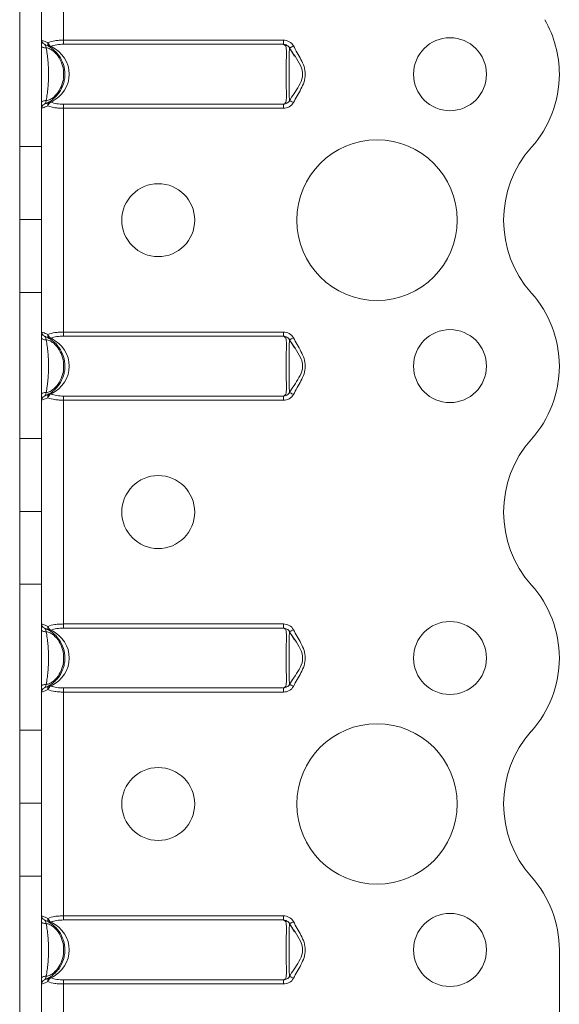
# Model space of a CAD drawing. Header units: millimetres. Extents: x 0 to 210, y 0 to 297.
# Tile 8 of 10: x 79 to 98, y 208 to 241. Entities that reach past the tile are written whole.
import ezdxf

# ---------------------------------------------------------------- set-up
doc = ezdxf.new("R2010")
doc.units = ezdxf.units.MM

msp = doc.modelspace()

# ---------------------------------------------------------------- linework, layer by layer
at = {"color": 7, "linetype": 'Continuous', "lineweight": 15}
for p, q in [((80.55, 240.62), (80.55, 248.204)), ((79.05, 236.979), (79.05, 241.979)), ((79.8, 236.979), (79.8, 241.979)), ((80.55, 240.48), (80.55, 240.62)), ((80.55, 240.62), (88.093, 240.62)), ((88.093, 240.48), (88.093, 240.62)), ((88.093, 240.48), (80.55, 240.48)), ((88.469, 240.076), (88.302, 240.355)), ((80.55, 238.428), (88.093, 238.428)), ((80.55, 238.288), (80.55, 238.428)), ((80.55, 230.62), (80.55, 238.288)), ((88.093, 238.288), (80.55, 238.288)), ((88.093, 238.288), (88.093, 238.428)), ((79.05, 236.979), (79.8, 236.979)), ((79.05, 234.479), (79.05, 236.979)), ((79.8, 236.979), (79.8, 234.479)), ((79.8, 234.479), (79.05, 234.479)), ((79.05, 234.478), (79.05, 234.479)), ((79.05, 234.478), (79.8, 234.478)), ((79.05, 231.979), (79.05, 234.478)), ((79.8, 234.478), (79.8, 234.479)), ((79.8, 234.478), (79.8, 231.979)), ((79.8, 231.979), (79.05, 231.979)), ((79.05, 226.979), (79.05, 231.979)), ((79.8, 226.979), (79.8, 231.979)), ((80.55, 230.48), (80.55, 230.62)), ((80.55, 230.62), (88.093, 230.62)), ((88.093, 230.48), (80.55, 230.48)), ((88.093, 230.48), (88.093, 230.62)), ((88.469, 230.076), (88.302, 230.355)), ((97.55, 229.455), (97.55, 229.454)), ((80.55, 228.428), (88.093, 228.428)), ((80.55, 228.288), (80.55, 228.428)), ((88.093, 228.288), (88.093, 228.428)), ((80.55, 220.62), (80.55, 228.288)), ((88.093, 228.288), (80.55, 228.288)), ((79.05, 226.979), (79.8, 226.979)), ((79.05, 224.479), (79.05, 226.979)), ((79.8, 226.979), (79.8, 224.479)), ((79.8, 224.479), (79.05, 224.479)), ((79.05, 224.478), (79.05, 224.479)), ((79.05, 224.478), (79.8, 224.478)), ((79.05, 221.979), (79.05, 224.478)), ((79.8, 224.478), (79.8, 224.479)), ((79.8, 224.478), (79.8, 221.979)), ((79.8, 221.979), (79.05, 221.979)), ((79.05, 216.979), (79.05, 221.979)), ((79.8, 216.979), (79.8, 221.979)), ((80.55, 220.48), (80.55, 220.62)), ((80.55, 220.62), (88.093, 220.62)), ((88.093, 220.48), (88.093, 220.62)), ((88.093, 220.48), (80.55, 220.48)), ((88.469, 220.076), (88.302, 220.355)), ((97.55, 219.454), (97.55, 219.453)), ((88.302, 218.552), (88.399, 218.715)), ((80.55, 218.428), (88.093, 218.428)), ((80.55, 218.288), (80.55, 218.428)), ((80.55, 210.62), (80.55, 218.288)), ((88.093, 218.288), (80.55, 218.288)), ((88.093, 218.288), (88.093, 218.428)), ((79.05, 216.979), (79.8, 216.979)), ((79.05, 214.479), (79.05, 216.979)), ((79.8, 216.979), (79.8, 214.479)), ((79.8, 214.479), (79.05, 214.479)), ((79.05, 214.478), (79.05, 214.479)), ((79.05, 214.478), (79.8, 214.478)), ((79.05, 211.979), (79.05, 214.478)), ((79.8, 214.478), (79.8, 214.479)), ((79.8, 214.478), (79.8, 211.979)), ((79.8, 211.979), (79.05, 211.979)), ((79.05, 206.978), (79.05, 211.979)), ((79.8, 206.978), (79.8, 211.979)), ((80.55, 210.48), (80.55, 210.62)), ((80.55, 210.62), (88.093, 210.62)), ((88.093, 210.48), (88.093, 210.62)), ((88.093, 210.48), (80.55, 210.48)), ((88.469, 210.076), (88.302, 210.355)), ((97.55, 209.455), (97.55, 198.368)), ((80.55, 208.428), (88.093, 208.428)), ((80.55, 208.288), (80.55, 208.428)), ((80.55, 180.954), (80.55, 208.288)), ((88.093, 208.288), (80.55, 208.288)), ((88.093, 208.288), (88.093, 208.428))]:
    msp.add_line(p, q, dxfattribs=at)
at = {"color": 7, "linetype": 'Continuous', "lineweight": 15, "flags": 128}
for points in [[(79.953, 240.355), (79.923, 240.356), (79.895, 240.36), (79.868, 240.366), (79.845, 240.375), (79.826, 240.385), (79.811, 240.397), (79.803, 240.41), (79.8, 240.424)], [(88.302, 240.355), (88.304, 240.356), (88.311, 240.36), (88.323, 240.366), (88.34, 240.375), (88.36, 240.385), (88.383, 240.397), (88.409, 240.41), (88.435, 240.424)], [(79.8, 238.484), (79.803, 238.497), (79.811, 238.51), (79.826, 238.522), (79.845, 238.533), (79.868, 238.541), (79.895, 238.547), (79.923, 238.551), (79.953, 238.552)], [(88.435, 238.484), (88.409, 238.497), (88.383, 238.51), (88.36, 238.522), (88.34, 238.533), (88.323, 238.541), (88.311, 238.547), (88.304, 238.551), (88.302, 238.552)], [(79.953, 230.355), (79.923, 230.356), (79.895, 230.36), (79.868, 230.366), (79.845, 230.375), (79.826, 230.385), (79.811, 230.397), (79.803, 230.41), (79.8, 230.424)], [(88.302, 230.355), (88.304, 230.356), (88.311, 230.36), (88.323, 230.366), (88.34, 230.375), (88.36, 230.385), (88.383, 230.397), (88.409, 230.41), (88.435, 230.424)], [(79.8, 228.484), (79.803, 228.497), (79.811, 228.51), (79.826, 228.522), (79.845, 228.533), (79.868, 228.541), (79.895, 228.547), (79.923, 228.551), (79.953, 228.552)], [(88.435, 228.484), (88.409, 228.497), (88.383, 228.51), (88.36, 228.522), (88.34, 228.533), (88.323, 228.541), (88.311, 228.547), (88.304, 228.551), (88.302, 228.552)], [(79.953, 220.355), (79.923, 220.356), (79.895, 220.36), (79.868, 220.366), (79.845, 220.375), (79.826, 220.385), (79.811, 220.397), (79.803, 220.41), (79.8, 220.424)], [(88.302, 220.355), (88.304, 220.356), (88.311, 220.36), (88.323, 220.366), (88.34, 220.375), (88.36, 220.385), (88.383, 220.397), (88.409, 220.41), (88.435, 220.424)], [(79.8, 218.484), (79.803, 218.497), (79.811, 218.51), (79.826, 218.522), (79.845, 218.533), (79.868, 218.541), (79.895, 218.547), (79.923, 218.551), (79.953, 218.552)], [(88.435, 218.484), (88.409, 218.497), (88.383, 218.51), (88.36, 218.522), (88.34, 218.533), (88.323, 218.541), (88.311, 218.547), (88.304, 218.551), (88.302, 218.552)], [(79.953, 210.355), (79.923, 210.356), (79.895, 210.36), (79.868, 210.366), (79.845, 210.375), (79.826, 210.385), (79.811, 210.397), (79.803, 210.41), (79.8, 210.424)], [(88.302, 210.355), (88.304, 210.356), (88.311, 210.36), (88.323, 210.366), (88.34, 210.375), (88.36, 210.385), (88.383, 210.397), (88.409, 210.41), (88.435, 210.424)], [(79.8, 208.484), (79.803, 208.497), (79.811, 208.51), (79.826, 208.522), (79.845, 208.533), (79.868, 208.541), (79.895, 208.547), (79.923, 208.551), (79.953, 208.552)], [(88.435, 208.484), (88.409, 208.497), (88.383, 208.51), (88.36, 208.522), (88.34, 208.533), (88.323, 208.541), (88.311, 208.547), (88.304, 208.551), (88.302, 208.552)]]:
    msp.add_lwpolyline(points, dxfattribs=at)
at = {"color": 7, "linetype": 'Continuous', "lineweight": 15}
for centre, radius in [((93.8, 239.454), 1.25), ((91.3, 234.454), 2.75), ((83.8, 234.454), 1.25), ((93.8, 229.454), 1.25), ((83.8, 224.454), 1.25), ((93.8, 219.454), 1.25), ((91.3, 214.454), 2.75), ((83.8, 214.454), 1.25), ((93.8, 209.454), 1.25)]:
    msp.add_circle(centre, radius, dxfattribs=at)
for centre, radius, start, end in [((93.8, 239.451), 3.75, 0.0409, 29.9264), ((79.95, 240.62), 0.15, 180, 248.8998), ((80.12, 240.491), 0.11, 156.1864, 230.649), ((80.218, 240.59), 0.206, 195.1735, 243.312), ((80.088, 240.48), 0.0829, 243.0695, 296.9305), ((93.8, 239.454), 3.75, 318.1877, 0), ((80.12, 238.416), 0.11, 129.351, 203.8136), ((80.218, 238.318), 0.206, 116.688, 164.8265), ((80.088, 238.428), 0.0829, 63.0788, 116.9212), ((79.95, 238.288), 0.15, 111.1002, 180), ((99.39, 234.454), 3.75, 138.1877, 221.8196), ((93.802, 229.455), 3.748, 0, 41.8196), ((79.95, 230.62), 0.15, 180, 248.8998), ((80.12, 230.491), 0.11, 156.1864, 230.6483), ((80.218, 230.59), 0.206, 195.1724, 243.3114), ((80.088, 230.48), 0.0829, 243.0788, 296.9212), ((93.8, 229.454), 3.75, 318.1877, 0), ((79.95, 228.288), 0.15, 111.1002, 180), ((80.12, 228.416), 0.11, 129.351, 203.8136), ((80.218, 228.318), 0.206, 116.688, 164.8265), ((80.088, 228.428), 0.0829, 63.0695, 116.9305), ((99.39, 224.454), 3.75, 138.1877, 221.8123), ((93.8, 219.454), 3.75, 0, 41.8123), ((79.95, 220.62), 0.15, 180, 248.8998), ((80.12, 220.491), 0.11, 156.1864, 230.649), ((80.218, 220.59), 0.206, 195.1735, 243.312), ((80.088, 220.48), 0.0829, 243.0695, 296.9305), ((93.802, 219.453), 3.748, 318.1804, 0), ((79.95, 218.288), 0.15, 111.1002, 180), ((80.12, 218.416), 0.11, 129.3517, 203.8136), ((80.218, 218.318), 0.206, 116.6886, 164.8276), ((80.088, 218.428), 0.0829, 63.0788, 116.9212), ((99.39, 214.454), 3.75, 138.1804, 221.8196), ((93.802, 209.455), 3.748, 0, 41.8196), ((79.95, 210.62), 0.15, 180, 248.8998), ((80.12, 210.491), 0.11, 156.1861, 230.6493), ((80.218, 210.59), 0.206, 195.1729, 243.3126), ((80.088, 210.48), 0.0829, 243.0695, 296.9305), ((80.12, 208.416), 0.11, 129.351, 203.8136), ((80.218, 208.318), 0.206, 116.688, 164.8265), ((80.088, 208.428), 0.0829, 63.0695, 116.9305), ((79.95, 208.288), 0.15, 111.1002, 180)]:
    msp.add_arc(centre, radius, start, end, dxfattribs=at)
for centre in [(79.5, 239.454), (79.5, 229.454), (79.5, 219.454), (79.5, 209.454)]:
    msp.add_ellipse(centre, major_axis=(1.25, 0), ratio=0.88, start_param=5.236668, end_param=7.329703, dxfattribs=at)
for points, knots in [([(79.8, 240.62), (79.8, 240.62), (79.805, 240.618), (79.824, 240.612), (79.839, 240.607), (79.896, 240.588), (79.952, 240.567), (80.019, 240.536)], [0, 0, 0, 0, 0.25, 0.25, 0.5, 0.5, 1, 1, 1, 1]), ([(80.019, 240.536), (80.087, 240.567), (80.169, 240.588), (80.305, 240.607), (80.353, 240.612), (80.45, 240.618), (80.499, 240.62), (80.55, 240.62)], [0, 0, 0, 0, 0.5, 0.5, 0.75, 0.75, 1, 1, 1, 1]), ([(88.435, 240.424), (88.403, 240.486), (88.352, 240.536), (88.232, 240.602), (88.162, 240.62), (88.093, 240.62)], [0, 0, 0, 0, 0.5, 0.5, 1, 1, 1, 1]), ([(79.953, 240.355), (79.945, 240.393), (79.94, 240.423), (79.921, 240.463), (79.907, 240.475), (79.896, 240.48)], [0, 0, 0, 0, 0.5, 0.5, 1, 1, 1, 1]), ([(79.896, 240.48), (79.918, 240.471), (79.94, 240.462), (79.985, 240.441), (80.008, 240.43), (80.08, 240.39), (80.128, 240.358), (80.261, 240.256), (80.338, 240.175), (80.467, 239.99), (80.515, 239.89), (80.583, 239.676), (80.6, 239.565), (80.599, 239.397), (80.595, 239.34), (80.578, 239.23), (80.565, 239.176), (80.515, 239.017), (80.465, 238.915), (80.369, 238.777), (80.333, 238.733), (80.255, 238.653), (80.214, 238.615), (80.125, 238.547), (80.078, 238.516), (80.005, 238.477), (79.983, 238.465), (79.939, 238.445), (79.918, 238.436), (79.896, 238.428)], [0, 0, 0, 0, 0.03125, 0.03125, 0.0625, 0.0625, 0.125, 0.125, 0.25, 0.25, 0.375, 0.375, 0.5, 0.5, 0.5625, 0.5625, 0.625, 0.625, 0.75, 0.75, 0.8125, 0.8125, 0.875, 0.875, 0.9375, 0.9375, 0.96875, 0.96875, 1, 1, 1, 1]), ([(79.953, 238.552), (80.003, 238.55), (80.051, 238.568), (80.138, 238.612), (80.178, 238.641), (80.291, 238.736), (80.354, 238.813), (80.455, 238.979), (80.494, 239.071), (80.544, 239.259), (80.557, 239.356), (80.557, 239.552), (80.544, 239.648), (80.493, 239.838), (80.455, 239.928), (80.354, 240.095), (80.291, 240.171), (80.178, 240.267), (80.138, 240.295), (80.05, 240.34), (80.003, 240.357), (79.953, 240.355)], [0, 0, 0, 0, 0.0625, 0.0625, 0.125, 0.125, 0.25, 0.25, 0.375, 0.375, 0.5, 0.5, 0.625, 0.625, 0.75, 0.75, 0.875, 0.875, 0.9375, 0.9375, 1, 1, 1, 1]), ([(79.953, 240.355), (79.97, 240.282), (79.982, 240.211), (80.002, 240.069), (80.01, 239.998), (80.023, 239.853), (80.029, 239.779), (80.037, 239.623), (80.04, 239.54), (80.04, 239.37), (80.037, 239.286), (80.029, 239.129), (80.023, 239.055), (80.01, 238.91), (80.002, 238.839), (79.982, 238.697), (79.97, 238.626), (79.953, 238.552)], [0, 0, 0, 0, 0.125, 0.125, 0.25, 0.25, 0.375, 0.375, 0.5, 0.5, 0.625, 0.625, 0.75, 0.75, 0.875, 0.875, 1, 1, 1, 1]), ([(80.55, 240.48), (80.471, 240.48), (80.393, 240.475), (80.248, 240.452), (80.181, 240.434), (80.125, 240.406)], [0, 0, 0, 0, 0.5, 0.5, 1, 1, 1, 1]), ([(88.093, 238.428), (88.107, 238.436), (88.123, 238.446), (88.151, 238.466), (88.163, 238.478), (88.181, 238.518), (88.185, 238.549), (88.194, 238.651), (88.194, 238.733), (88.192, 238.916), (88.19, 239.018), (88.186, 239.232), (88.185, 239.343), (88.185, 239.568), (88.186, 239.678), (88.19, 239.892), (88.192, 239.992), (88.193, 240.13), (88.193, 240.173), (88.192, 240.254), (88.191, 240.291), (88.185, 240.359), (88.181, 240.39), (88.163, 240.43), (88.151, 240.441), (88.123, 240.462), (88.107, 240.471), (88.093, 240.48)], [0, 0, 0, 0, 0.03125, 0.03125, 0.0625, 0.0625, 0.125, 0.125, 0.25, 0.25, 0.375, 0.375, 0.5, 0.5, 0.625, 0.625, 0.75, 0.75, 0.8125, 0.8125, 0.875, 0.875, 0.9375, 0.9375, 0.96875, 0.96875, 1, 1, 1, 1]), ([(88.093, 240.48), (88.134, 240.475), (88.174, 240.463), (88.249, 240.424), (88.282, 240.394), (88.302, 240.355)], [0, 0, 0, 0, 0.5, 0.5, 1, 1, 1, 1]), ([(88.744, 239.495), (88.745, 239.506), (88.747, 239.595), (88.608, 239.911), (88.424, 240.17), (88.285, 240.367)], [0, 0, 0, 0, 0.034411, 0.267693, 1, 1, 1, 1]), ([(88.302, 240.355), (88.302, 240.357), (88.299, 240.34), (88.295, 240.295), (88.294, 240.267), (88.292, 240.172), (88.291, 240.095), (88.29, 239.929), (88.29, 239.838), (88.29, 239.649), (88.29, 239.553), (88.29, 239.356), (88.29, 239.26), (88.29, 239.07), (88.29, 238.978), (88.291, 238.812), (88.292, 238.735), (88.294, 238.64), (88.295, 238.612), (88.299, 238.567), (88.302, 238.55), (88.302, 238.552)], [0, 0, 0, 0, 0.0625, 0.0625, 0.125, 0.125, 0.25, 0.25, 0.375, 0.375, 0.5, 0.5, 0.625, 0.625, 0.75, 0.75, 0.875, 0.875, 0.9375, 0.9375, 1, 1, 1, 1]), ([(88.435, 240.424), (88.516, 240.266), (88.613, 240.116), (88.734, 239.88), (88.771, 239.799), (88.826, 239.63), (88.842, 239.542), (88.842, 239.364), (88.826, 239.276), (88.771, 239.109), (88.734, 239.027), (88.612, 238.791), (88.516, 238.641), (88.435, 238.484)], [0, 0, 0, 0, 0.25, 0.25, 0.375, 0.375, 0.5, 0.5, 0.625, 0.625, 0.75, 0.75, 1, 1, 1, 1]), ([(88.285, 238.54), (88.403, 238.708), (88.582, 238.963), (88.752, 239.297), (88.746, 239.451), (88.744, 239.495)], [0, 0, 0, 0, 0.576384, 0.879832, 1, 1, 1, 1]), ([(79.896, 238.428), (79.907, 238.432), (79.921, 238.445), (79.94, 238.484), (79.945, 238.514), (79.953, 238.552)], [0, 0, 0, 0, 0.5, 0.5, 1, 1, 1, 1]), ([(80.125, 238.502), (80.181, 238.473), (80.248, 238.455), (80.393, 238.432), (80.471, 238.428), (80.55, 238.428)], [0, 0, 0, 0, 0.5, 0.5, 1, 1, 1, 1]), ([(88.302, 238.552), (88.282, 238.514), (88.249, 238.484), (88.174, 238.444), (88.134, 238.432), (88.093, 238.428)], [0, 0, 0, 0, 0.5, 0.5, 1, 1, 1, 1]), ([(88.093, 238.288), (88.162, 238.288), (88.231, 238.305), (88.352, 238.371), (88.403, 238.422), (88.435, 238.484)], [0, 0, 0, 0, 0.5, 0.5, 1, 1, 1, 1]), ([(80.019, 238.372), (79.952, 238.34), (79.896, 238.32), (79.839, 238.3), (79.824, 238.295), (79.805, 238.289), (79.8, 238.288), (79.8, 238.288)], [0, 0, 0, 0, 0.5, 0.5, 0.75, 0.75, 1, 1, 1, 1]), ([(80.55, 238.288), (80.499, 238.288), (80.45, 238.289), (80.353, 238.295), (80.305, 238.3), (80.169, 238.32), (80.087, 238.34), (80.019, 238.372)], [0, 0, 0, 0, 0.25, 0.25, 0.5, 0.5, 1, 1, 1, 1]), ([(79.8, 230.62), (79.8, 230.62), (79.805, 230.618), (79.824, 230.612), (79.839, 230.607), (79.896, 230.588), (79.952, 230.567), (80.019, 230.536)], [0, 0, 0, 0, 0.25, 0.25, 0.5, 0.5, 1, 1, 1, 1]), ([(79.953, 230.355), (79.945, 230.393), (79.94, 230.423), (79.921, 230.463), (79.907, 230.475), (79.896, 230.48)], [0, 0, 0, 0, 0.5, 0.5, 1, 1, 1, 1]), ([(79.896, 230.48), (79.918, 230.471), (79.94, 230.462), (79.985, 230.441), (80.008, 230.43), (80.08, 230.39), (80.128, 230.358), (80.261, 230.256), (80.338, 230.175), (80.467, 229.99), (80.515, 229.89), (80.583, 229.676), (80.6, 229.565), (80.599, 229.397), (80.595, 229.34), (80.578, 229.23), (80.565, 229.176), (80.515, 229.017), (80.465, 228.915), (80.369, 228.777), (80.333, 228.733), (80.255, 228.653), (80.214, 228.615), (80.125, 228.547), (80.078, 228.516), (80.005, 228.477), (79.983, 228.465), (79.939, 228.445), (79.918, 228.436), (79.896, 228.428)], [0, 0, 0, 0, 0.03125, 0.03125, 0.0625, 0.0625, 0.125, 0.125, 0.25, 0.25, 0.375, 0.375, 0.5, 0.5, 0.5625, 0.5625, 0.625, 0.625, 0.75, 0.75, 0.8125, 0.8125, 0.875, 0.875, 0.9375, 0.9375, 0.96875, 0.96875, 1, 1, 1, 1]), ([(80.019, 230.536), (80.087, 230.567), (80.169, 230.588), (80.305, 230.607), (80.353, 230.612), (80.45, 230.618), (80.499, 230.62), (80.55, 230.62)], [0, 0, 0, 0, 0.5, 0.5, 0.75, 0.75, 1, 1, 1, 1]), ([(80.55, 230.48), (80.471, 230.48), (80.393, 230.475), (80.248, 230.452), (80.181, 230.434), (80.125, 230.406)], [0, 0, 0, 0, 0.5, 0.5, 1, 1, 1, 1]), ([(88.435, 230.424), (88.403, 230.486), (88.352, 230.536), (88.232, 230.602), (88.162, 230.62), (88.093, 230.62)], [0, 0, 0, 0, 0.5, 0.5, 1, 1, 1, 1]), ([(88.093, 228.428), (88.107, 228.436), (88.123, 228.446), (88.151, 228.466), (88.163, 228.478), (88.181, 228.518), (88.185, 228.549), (88.194, 228.651), (88.194, 228.733), (88.192, 228.916), (88.19, 229.018), (88.186, 229.232), (88.185, 229.343), (88.185, 229.568), (88.186, 229.678), (88.19, 229.892), (88.192, 229.992), (88.193, 230.13), (88.193, 230.173), (88.192, 230.254), (88.191, 230.291), (88.185, 230.359), (88.181, 230.39), (88.163, 230.43), (88.151, 230.441), (88.123, 230.462), (88.107, 230.471), (88.093, 230.48)], [0, 0, 0, 0, 0.03125, 0.03125, 0.0625, 0.0625, 0.125, 0.125, 0.25, 0.25, 0.375, 0.375, 0.5, 0.5, 0.625, 0.625, 0.75, 0.75, 0.8125, 0.8125, 0.875, 0.875, 0.9375, 0.9375, 0.96875, 0.96875, 1, 1, 1, 1]), ([(88.093, 230.48), (88.134, 230.475), (88.174, 230.463), (88.249, 230.424), (88.282, 230.394), (88.302, 230.355)], [0, 0, 0, 0, 0.5, 0.5, 1, 1, 1, 1]), ([(88.435, 230.424), (88.516, 230.266), (88.613, 230.116), (88.734, 229.88), (88.771, 229.799), (88.826, 229.63), (88.842, 229.542), (88.842, 229.364), (88.826, 229.276), (88.771, 229.109), (88.734, 229.027), (88.612, 228.791), (88.516, 228.641), (88.435, 228.484)], [0, 0, 0, 0, 0.25, 0.25, 0.375, 0.375, 0.5, 0.5, 0.625, 0.625, 0.75, 0.75, 1, 1, 1, 1]), ([(79.953, 228.552), (80.003, 228.55), (80.051, 228.568), (80.138, 228.612), (80.178, 228.641), (80.291, 228.736), (80.354, 228.813), (80.455, 228.979), (80.494, 229.071), (80.544, 229.259), (80.557, 229.356), (80.557, 229.552), (80.544, 229.648), (80.493, 229.838), (80.455, 229.928), (80.354, 230.095), (80.291, 230.171), (80.178, 230.267), (80.138, 230.295), (80.05, 230.34), (80.003, 230.357), (79.953, 230.355)], [0, 0, 0, 0, 0.0625, 0.0625, 0.125, 0.125, 0.25, 0.25, 0.375, 0.375, 0.5, 0.5, 0.625, 0.625, 0.75, 0.75, 0.875, 0.875, 0.9375, 0.9375, 1, 1, 1, 1]), ([(79.953, 230.355), (79.97, 230.282), (79.982, 230.211), (80.002, 230.069), (80.01, 229.998), (80.023, 229.853), (80.029, 229.779), (80.037, 229.623), (80.04, 229.54), (80.04, 229.37), (80.037, 229.286), (80.029, 229.129), (80.023, 229.055), (80.01, 228.91), (80.002, 228.839), (79.982, 228.697), (79.97, 228.626), (79.953, 228.552)], [0, 0, 0, 0, 0.125, 0.125, 0.25, 0.25, 0.375, 0.375, 0.5, 0.5, 0.625, 0.625, 0.75, 0.75, 0.875, 0.875, 1, 1, 1, 1]), ([(88.744, 229.495), (88.745, 229.506), (88.747, 229.595), (88.608, 229.911), (88.424, 230.17), (88.285, 230.367)], [0, 0, 0, 0, 0.034408, 0.26769, 1, 1, 1, 1]), ([(88.302, 230.355), (88.302, 230.357), (88.299, 230.34), (88.295, 230.295), (88.294, 230.267), (88.292, 230.172), (88.291, 230.095), (88.29, 229.929), (88.29, 229.838), (88.29, 229.649), (88.29, 229.553), (88.29, 229.356), (88.29, 229.26), (88.29, 229.07), (88.29, 228.978), (88.291, 228.812), (88.292, 228.735), (88.294, 228.64), (88.295, 228.612), (88.299, 228.567), (88.302, 228.55), (88.302, 228.552)], [0, 0, 0, 0, 0.0625, 0.0625, 0.125, 0.125, 0.25, 0.25, 0.375, 0.375, 0.5, 0.5, 0.625, 0.625, 0.75, 0.75, 0.875, 0.875, 0.9375, 0.9375, 1, 1, 1, 1]), ([(88.285, 228.54), (88.403, 228.708), (88.582, 228.963), (88.752, 229.297), (88.746, 229.451), (88.744, 229.495)], [0, 0, 0, 0, 0.576384, 0.879828, 1, 1, 1, 1]), ([(80.019, 228.372), (79.952, 228.34), (79.896, 228.32), (79.839, 228.3), (79.824, 228.295), (79.805, 228.289), (79.8, 228.288), (79.8, 228.288)], [0, 0, 0, 0, 0.5, 0.5, 0.75, 0.75, 1, 1, 1, 1]), ([(79.896, 228.428), (79.907, 228.432), (79.921, 228.445), (79.94, 228.484), (79.945, 228.514), (79.953, 228.552)], [0, 0, 0, 0, 0.5, 0.5, 1, 1, 1, 1]), ([(80.55, 228.288), (80.499, 228.288), (80.45, 228.289), (80.353, 228.295), (80.305, 228.3), (80.169, 228.32), (80.087, 228.34), (80.019, 228.372)], [0, 0, 0, 0, 0.25, 0.25, 0.5, 0.5, 1, 1, 1, 1]), ([(80.125, 228.502), (80.181, 228.473), (80.248, 228.455), (80.393, 228.432), (80.471, 228.428), (80.55, 228.428)], [0, 0, 0, 0, 0.5, 0.5, 1, 1, 1, 1]), ([(88.302, 228.552), (88.282, 228.514), (88.249, 228.484), (88.174, 228.444), (88.134, 228.432), (88.093, 228.428)], [0, 0, 0, 0, 0.5, 0.5, 1, 1, 1, 1]), ([(88.093, 228.288), (88.162, 228.288), (88.231, 228.305), (88.352, 228.371), (88.403, 228.422), (88.435, 228.484)], [0, 0, 0, 0, 0.5, 0.5, 1, 1, 1, 1]), ([(79.8, 220.62), (79.8, 220.62), (79.805, 220.618), (79.824, 220.612), (79.839, 220.607), (79.896, 220.588), (79.952, 220.567), (80.019, 220.536)], [0, 0, 0, 0, 0.25, 0.25, 0.5, 0.5, 1, 1, 1, 1]), ([(80.019, 220.536), (80.087, 220.567), (80.169, 220.588), (80.305, 220.607), (80.353, 220.612), (80.45, 220.618), (80.499, 220.62), (80.55, 220.62)], [0, 0, 0, 0, 0.5, 0.5, 0.75, 0.75, 1, 1, 1, 1]), ([(88.435, 220.424), (88.403, 220.486), (88.352, 220.536), (88.232, 220.602), (88.162, 220.62), (88.093, 220.62)], [0, 0, 0, 0, 0.5, 0.5, 1, 1, 1, 1]), ([(79.953, 220.355), (79.945, 220.393), (79.94, 220.423), (79.921, 220.463), (79.907, 220.475), (79.896, 220.48)], [0, 0, 0, 0, 0.5, 0.5, 1, 1, 1, 1]), ([(79.896, 220.48), (79.918, 220.471), (79.94, 220.462), (79.985, 220.441), (80.008, 220.43), (80.08, 220.39), (80.128, 220.358), (80.261, 220.256), (80.338, 220.175), (80.467, 219.99), (80.515, 219.89), (80.583, 219.676), (80.6, 219.565), (80.599, 219.397), (80.595, 219.34), (80.578, 219.23), (80.565, 219.176), (80.515, 219.017), (80.465, 218.915), (80.369, 218.777), (80.333, 218.733), (80.255, 218.653), (80.214, 218.615), (80.125, 218.547), (80.078, 218.516), (80.005, 218.477), (79.983, 218.465), (79.939, 218.445), (79.918, 218.436), (79.896, 218.428)], [0, 0, 0, 0, 0.03125, 0.03125, 0.0625, 0.0625, 0.125, 0.125, 0.25, 0.25, 0.375, 0.375, 0.5, 0.5, 0.5625, 0.5625, 0.625, 0.625, 0.75, 0.75, 0.8125, 0.8125, 0.875, 0.875, 0.9375, 0.9375, 0.96875, 0.96875, 1, 1, 1, 1]), ([(79.953, 218.552), (80.003, 218.55), (80.051, 218.568), (80.138, 218.612), (80.178, 218.641), (80.291, 218.736), (80.354, 218.813), (80.455, 218.979), (80.494, 219.071), (80.544, 219.259), (80.557, 219.356), (80.557, 219.552), (80.544, 219.648), (80.493, 219.838), (80.455, 219.928), (80.354, 220.095), (80.291, 220.171), (80.178, 220.267), (80.138, 220.295), (80.05, 220.34), (80.003, 220.357), (79.953, 220.355)], [0, 0, 0, 0, 0.0625, 0.0625, 0.125, 0.125, 0.25, 0.25, 0.375, 0.375, 0.5, 0.5, 0.625, 0.625, 0.75, 0.75, 0.875, 0.875, 0.9375, 0.9375, 1, 1, 1, 1]), ([(79.953, 220.355), (79.97, 220.282), (79.982, 220.211), (80.002, 220.069), (80.01, 219.998), (80.023, 219.853), (80.029, 219.779), (80.037, 219.623), (80.04, 219.54), (80.04, 219.37), (80.037, 219.286), (80.029, 219.129), (80.023, 219.055), (80.01, 218.91), (80.002, 218.839), (79.982, 218.697), (79.97, 218.626), (79.953, 218.552)], [0, 0, 0, 0, 0.125, 0.125, 0.25, 0.25, 0.375, 0.375, 0.5, 0.5, 0.625, 0.625, 0.75, 0.75, 0.875, 0.875, 1, 1, 1, 1]), ([(80.55, 220.48), (80.471, 220.48), (80.393, 220.475), (80.248, 220.452), (80.181, 220.434), (80.125, 220.406)], [0, 0, 0, 0, 0.5, 0.5, 1, 1, 1, 1]), ([(88.093, 218.428), (88.107, 218.436), (88.123, 218.446), (88.151, 218.466), (88.163, 218.478), (88.181, 218.518), (88.185, 218.549), (88.194, 218.651), (88.194, 218.733), (88.192, 218.916), (88.19, 219.018), (88.186, 219.232), (88.185, 219.343), (88.185, 219.568), (88.186, 219.678), (88.19, 219.892), (88.192, 219.992), (88.193, 220.13), (88.193, 220.173), (88.192, 220.254), (88.191, 220.291), (88.185, 220.359), (88.181, 220.39), (88.163, 220.43), (88.151, 220.441), (88.123, 220.462), (88.107, 220.471), (88.093, 220.48)], [0, 0, 0, 0, 0.03125, 0.03125, 0.0625, 0.0625, 0.125, 0.125, 0.25, 0.25, 0.375, 0.375, 0.5, 0.5, 0.625, 0.625, 0.75, 0.75, 0.8125, 0.8125, 0.875, 0.875, 0.9375, 0.9375, 0.96875, 0.96875, 1, 1, 1, 1]), ([(88.093, 220.48), (88.134, 220.475), (88.174, 220.463), (88.249, 220.424), (88.282, 220.394), (88.302, 220.355)], [0, 0, 0, 0, 0.5, 0.5, 1, 1, 1, 1]), ([(88.744, 219.465), (88.745, 219.486), (88.749, 219.586), (88.611, 219.911), (88.425, 220.171), (88.285, 220.367)], [0, 0, 0, 0, 0.062311, 0.288852, 1, 1, 1, 1]), ([(88.302, 220.355), (88.302, 220.357), (88.299, 220.34), (88.295, 220.295), (88.294, 220.267), (88.292, 220.172), (88.291, 220.095), (88.29, 219.929), (88.29, 219.838), (88.29, 219.649), (88.29, 219.553), (88.29, 219.356), (88.29, 219.26), (88.29, 219.07), (88.29, 218.978), (88.291, 218.812), (88.292, 218.735), (88.294, 218.64), (88.295, 218.612), (88.299, 218.567), (88.302, 218.55), (88.302, 218.552)], [0, 0, 0, 0, 0.0625, 0.0625, 0.125, 0.125, 0.25, 0.25, 0.375, 0.375, 0.5, 0.5, 0.625, 0.625, 0.75, 0.75, 0.875, 0.875, 0.9375, 0.9375, 1, 1, 1, 1]), ([(88.435, 220.424), (88.516, 220.266), (88.612, 220.116), (88.734, 219.881), (88.771, 219.8), (88.826, 219.631), (88.842, 219.544), (88.842, 219.366), (88.826, 219.276), (88.771, 219.108), (88.734, 219.027), (88.612, 218.791), (88.516, 218.641), (88.435, 218.484)], [0, 0, 0, 0, 0.25, 0.25, 0.375, 0.375, 0.5, 0.5, 0.625, 0.625, 0.75, 0.75, 1, 1, 1, 1]), ([(88.285, 218.54), (88.402, 218.708), (88.581, 218.964), (88.75, 219.288), (88.745, 219.431), (88.744, 219.465)], [0, 0, 0, 0, 0.592677, 0.904703, 1, 1, 1, 1]), ([(80.019, 218.372), (79.952, 218.34), (79.896, 218.32), (79.839, 218.3), (79.824, 218.295), (79.805, 218.289), (79.8, 218.288), (79.8, 218.288)], [0, 0, 0, 0, 0.5, 0.5, 0.75, 0.75, 1, 1, 1, 1]), ([(79.896, 218.428), (79.907, 218.432), (79.921, 218.445), (79.94, 218.484), (79.945, 218.514), (79.953, 218.552)], [0, 0, 0, 0, 0.5, 0.5, 1, 1, 1, 1]), ([(80.55, 218.288), (80.499, 218.288), (80.45, 218.289), (80.353, 218.295), (80.305, 218.3), (80.169, 218.32), (80.087, 218.34), (80.019, 218.372)], [0, 0, 0, 0, 0.25, 0.25, 0.5, 0.5, 1, 1, 1, 1]), ([(80.125, 218.502), (80.181, 218.473), (80.248, 218.455), (80.393, 218.432), (80.471, 218.428), (80.55, 218.428)], [0, 0, 0, 0, 0.5, 0.5, 1, 1, 1, 1]), ([(88.302, 218.552), (88.282, 218.514), (88.249, 218.484), (88.174, 218.444), (88.134, 218.432), (88.093, 218.428)], [0, 0, 0, 0, 0.5, 0.5, 1, 1, 1, 1]), ([(88.093, 218.288), (88.162, 218.288), (88.231, 218.305), (88.352, 218.371), (88.403, 218.422), (88.435, 218.484)], [0, 0, 0, 0, 0.5, 0.5, 1, 1, 1, 1]), ([(79.8, 210.62), (79.8, 210.62), (79.805, 210.618), (79.824, 210.612), (79.839, 210.607), (79.896, 210.588), (79.952, 210.567), (80.019, 210.536)], [0, 0, 0, 0, 0.25, 0.25, 0.5, 0.5, 1, 1, 1, 1]), ([(80.019, 210.536), (80.087, 210.567), (80.169, 210.588), (80.305, 210.607), (80.353, 210.612), (80.45, 210.618), (80.499, 210.62), (80.55, 210.62)], [0, 0, 0, 0, 0.5, 0.5, 0.75, 0.75, 1, 1, 1, 1]), ([(88.435, 210.424), (88.403, 210.486), (88.352, 210.536), (88.232, 210.602), (88.162, 210.62), (88.093, 210.62)], [0, 0, 0, 0, 0.5, 0.5, 1, 1, 1, 1]), ([(79.953, 210.355), (79.945, 210.393), (79.94, 210.423), (79.921, 210.463), (79.907, 210.475), (79.896, 210.48)], [0, 0, 0, 0, 0.5, 0.5, 1, 1, 1, 1]), ([(79.896, 210.48), (79.918, 210.471), (79.94, 210.462), (79.985, 210.441), (80.008, 210.43), (80.08, 210.39), (80.128, 210.358), (80.261, 210.256), (80.338, 210.175), (80.467, 209.99), (80.515, 209.89), (80.583, 209.676), (80.6, 209.565), (80.599, 209.397), (80.595, 209.34), (80.578, 209.23), (80.565, 209.176), (80.515, 209.017), (80.465, 208.915), (80.369, 208.777), (80.333, 208.733), (80.255, 208.653), (80.214, 208.615), (80.125, 208.547), (80.078, 208.516), (80.005, 208.477), (79.983, 208.465), (79.939, 208.445), (79.918, 208.436), (79.896, 208.428)], [0, 0, 0, 0, 0.03125, 0.03125, 0.0625, 0.0625, 0.125, 0.125, 0.25, 0.25, 0.375, 0.375, 0.5, 0.5, 0.5625, 0.5625, 0.625, 0.625, 0.75, 0.75, 0.8125, 0.8125, 0.875, 0.875, 0.9375, 0.9375, 0.96875, 0.96875, 1, 1, 1, 1]), ([(79.953, 208.552), (80.003, 208.55), (80.051, 208.568), (80.138, 208.612), (80.178, 208.641), (80.291, 208.736), (80.354, 208.813), (80.455, 208.979), (80.494, 209.071), (80.544, 209.259), (80.557, 209.356), (80.557, 209.552), (80.544, 209.648), (80.493, 209.838), (80.455, 209.928), (80.354, 210.095), (80.291, 210.171), (80.178, 210.267), (80.138, 210.295), (80.05, 210.34), (80.003, 210.357), (79.953, 210.355)], [0, 0, 0, 0, 0.0625, 0.0625, 0.125, 0.125, 0.25, 0.25, 0.375, 0.375, 0.5, 0.5, 0.625, 0.625, 0.75, 0.75, 0.875, 0.875, 0.9375, 0.9375, 1, 1, 1, 1]), ([(79.953, 210.355), (79.97, 210.282), (79.982, 210.211), (80.002, 210.069), (80.01, 209.998), (80.023, 209.853), (80.029, 209.779), (80.037, 209.623), (80.04, 209.54), (80.04, 209.37), (80.037, 209.286), (80.029, 209.129), (80.023, 209.055), (80.01, 208.91), (80.002, 208.839), (79.982, 208.697), (79.97, 208.626), (79.953, 208.552)], [0, 0, 0, 0, 0.125, 0.125, 0.25, 0.25, 0.375, 0.375, 0.5, 0.5, 0.625, 0.625, 0.75, 0.75, 0.875, 0.875, 1, 1, 1, 1]), ([(80.55, 210.48), (80.471, 210.48), (80.393, 210.475), (80.248, 210.452), (80.181, 210.434), (80.125, 210.406)], [0, 0, 0, 0, 0.5, 0.5, 1, 1, 1, 1]), ([(88.093, 208.428), (88.107, 208.436), (88.123, 208.446), (88.151, 208.466), (88.163, 208.478), (88.181, 208.518), (88.185, 208.549), (88.194, 208.651), (88.194, 208.733), (88.192, 208.916), (88.19, 209.018), (88.186, 209.232), (88.185, 209.343), (88.185, 209.568), (88.186, 209.678), (88.19, 209.892), (88.192, 209.992), (88.193, 210.13), (88.193, 210.173), (88.192, 210.254), (88.191, 210.291), (88.185, 210.359), (88.181, 210.39), (88.163, 210.43), (88.151, 210.441), (88.123, 210.462), (88.107, 210.471), (88.093, 210.48)], [0, 0, 0, 0, 0.03125, 0.03125, 0.0625, 0.0625, 0.125, 0.125, 0.25, 0.25, 0.375, 0.375, 0.5, 0.5, 0.625, 0.625, 0.75, 0.75, 0.8125, 0.8125, 0.875, 0.875, 0.9375, 0.9375, 0.96875, 0.96875, 1, 1, 1, 1]), ([(88.093, 210.48), (88.134, 210.475), (88.174, 210.463), (88.249, 210.424), (88.282, 210.394), (88.302, 210.355)], [0, 0, 0, 0, 0.5, 0.5, 1, 1, 1, 1]), ([(88.744, 209.495), (88.745, 209.506), (88.747, 209.595), (88.608, 209.911), (88.424, 210.17), (88.285, 210.367)], [0, 0, 0, 0, 0.03441, 0.26769, 1, 1, 1, 1]), ([(88.302, 210.355), (88.302, 210.357), (88.299, 210.34), (88.295, 210.295), (88.294, 210.267), (88.292, 210.172), (88.291, 210.095), (88.29, 209.929), (88.29, 209.838), (88.29, 209.649), (88.29, 209.553), (88.29, 209.356), (88.29, 209.26), (88.29, 209.07), (88.29, 208.978), (88.291, 208.812), (88.292, 208.735), (88.294, 208.64), (88.295, 208.612), (88.299, 208.567), (88.302, 208.55), (88.302, 208.552)], [0, 0, 0, 0, 0.0625, 0.0625, 0.125, 0.125, 0.25, 0.25, 0.375, 0.375, 0.5, 0.5, 0.625, 0.625, 0.75, 0.75, 0.875, 0.875, 0.9375, 0.9375, 1, 1, 1, 1]), ([(88.435, 210.424), (88.516, 210.266), (88.613, 210.116), (88.734, 209.88), (88.771, 209.799), (88.826, 209.63), (88.842, 209.542), (88.842, 209.364), (88.826, 209.276), (88.771, 209.109), (88.734, 209.027), (88.612, 208.791), (88.516, 208.641), (88.435, 208.484)], [0, 0, 0, 0, 0.25, 0.25, 0.375, 0.375, 0.5, 0.5, 0.625, 0.625, 0.75, 0.75, 1, 1, 1, 1]), ([(88.285, 208.54), (88.403, 208.708), (88.582, 208.963), (88.752, 209.297), (88.746, 209.451), (88.744, 209.495)], [0, 0, 0, 0, 0.576384, 0.879829, 1, 1, 1, 1]), ([(79.896, 208.428), (79.907, 208.432), (79.921, 208.445), (79.94, 208.484), (79.945, 208.514), (79.953, 208.552)], [0, 0, 0, 0, 0.5, 0.5, 1, 1, 1, 1]), ([(80.125, 208.502), (80.181, 208.473), (80.248, 208.455), (80.393, 208.432), (80.471, 208.428), (80.55, 208.428)], [0, 0, 0, 0, 0.5, 0.5, 1, 1, 1, 1]), ([(88.302, 208.552), (88.282, 208.514), (88.249, 208.484), (88.174, 208.444), (88.134, 208.432), (88.093, 208.428)], [0, 0, 0, 0, 0.5, 0.5, 1, 1, 1, 1]), ([(88.093, 208.288), (88.162, 208.288), (88.231, 208.305), (88.352, 208.371), (88.403, 208.422), (88.435, 208.484)], [0, 0, 0, 0, 0.5, 0.5, 1, 1, 1, 1]), ([(80.019, 208.372), (79.952, 208.34), (79.896, 208.32), (79.839, 208.3), (79.824, 208.295), (79.805, 208.289), (79.8, 208.288), (79.8, 208.288)], [0, 0, 0, 0, 0.5, 0.5, 0.75, 0.75, 1, 1, 1, 1]), ([(80.55, 208.288), (80.499, 208.288), (80.45, 208.289), (80.353, 208.295), (80.305, 208.3), (80.169, 208.32), (80.087, 208.34), (80.019, 208.372)], [0, 0, 0, 0, 0.25, 0.25, 0.5, 0.5, 1, 1, 1, 1])]:
    msp.add_open_spline(points, degree=3, knots=knots, dxfattribs=at)

doc.saveas('drawing.dxf')
